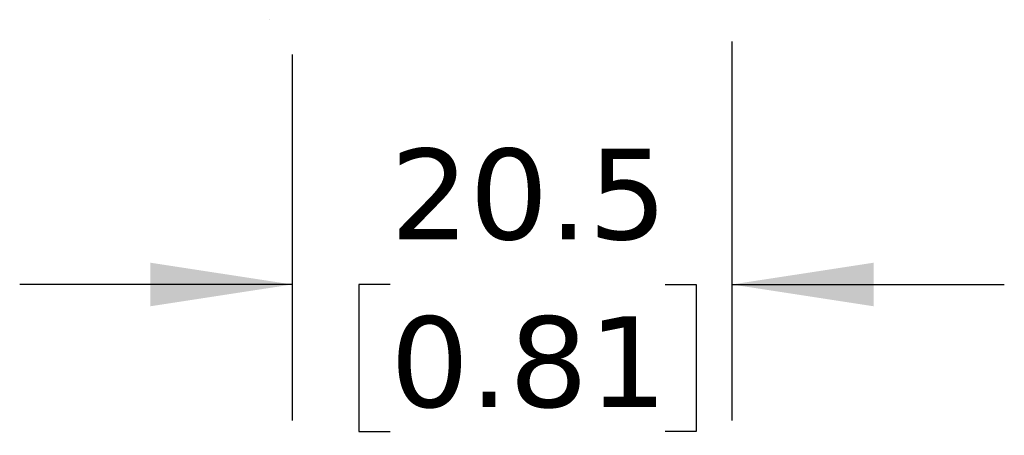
# Model space of a CAD drawing. Header units: millimetres. Extents: x 13 to 546, y 13 to 419.
# Tile 3 of 48: x 205 to 251, y 121 to 141. Entities that reach past the tile are written whole.
import ezdxf

# ---------------------------------------------------------------- set-up
doc = ezdxf.new("R2010")
doc.units = ezdxf.units.MM
doc.header["$LTSCALE"] = 2
doc.linetypes.add('SLD-Solid', pattern=[0])
doc.layers.add('DIMENSIONS', color=140, linetype='SLD-Solid', lineweight=25)
doc.styles.add('SLDTEXTSTYLE0', font='VERDANA.TTF')
doc.dimstyles.new('SLDDIMSTYLE3', dxfattribs={"dimtxt": 4.316016, "dimasz": 6.604, "dimexe": 0, "dimexo": 0.0625, "dimgap": 1.079004, "dimtad": 0, "dimtih": 1, "dimtoh": 1, "dimrnd": 1e-09, "dimzin": 12, "dimdsep": 46, "dimtxsty": 'SLDTEXTSTYLE0', "dimsah": 1, "dimcen": 0.09, "dimadec": 0, "dimazin": 3, "dimtfac": 1, "dimtmove": 0, "dimatfit": 0, "dimfxl": 0, "dimfrac": 2, "dimtolj": 1, "dimtzin": 12, "dimarcsym": 0})

# ---------------------------------------------------------------- blocks, each defined once
blk = doc.blocks.new('_D_2')
at = {"layer": 'DIMENSIONS'}
for p, q in [((237.926, 139.776), (237.926, 122.09)), ((217.426, 139.176), (217.426, 122.09)), ((217.426, 128.44), (204.726, 128.44)), ((221.991, 128.44), (220.542, 128.44)), ((220.542, 128.44), (220.542, 121.581)), ((234.817, 128.44), (236.266, 128.44)), ((236.266, 128.44), (236.266, 121.581)), ((237.926, 128.44), (250.626, 128.44)), ((220.542, 121.581), (221.991, 121.581)), ((236.266, 121.581), (234.817, 121.581))]:
    blk.add_line(p, q, dxfattribs=at)
for points in [[(217.426, 128.44), (210.822, 129.456), (210.822, 127.424)], [(237.926, 128.44), (244.53, 127.424), (244.53, 129.456)]]:
    blk.add_solid(points, dxfattribs=at)
at = {"layer": 'DIMENSIONS', "char_height": 4.2333, "attachment_point": 1, "style": 'SLDTEXTSTYLE0'}
for s, insert in [('20.5', (221.991, 134.783)), ('0.81', (221.991, 126.958))]:
    blk.add_mtext(s, dxfattribs=dict(at, insert=insert))

msp = doc.modelspace()

# ---------------------------------------------------------------- linework, layer by layer
msp.add_line((216.387807, 140.796039), (216.387807, 140.796039))

# ---------------------------------------------------------------- dimensions: what is measured, and where the dimension line sits
at = {"layer": 'DIMENSIONS'}
dim = msp.add_linear_dim(base=(237.925823, 128.440367), p1=(217.425823, 141.715833), p2=(237.925823, 142.315833), dimstyle='SLDDIMSTYLE3', dxfattribs=at)
dim.commit()
dim.dimension.update_dxf_attribs({"geometry": '_D_2', "text_midpoint": (228.403953, 128.440367), "dimtype": 160})

doc.saveas('drawing.dxf')
